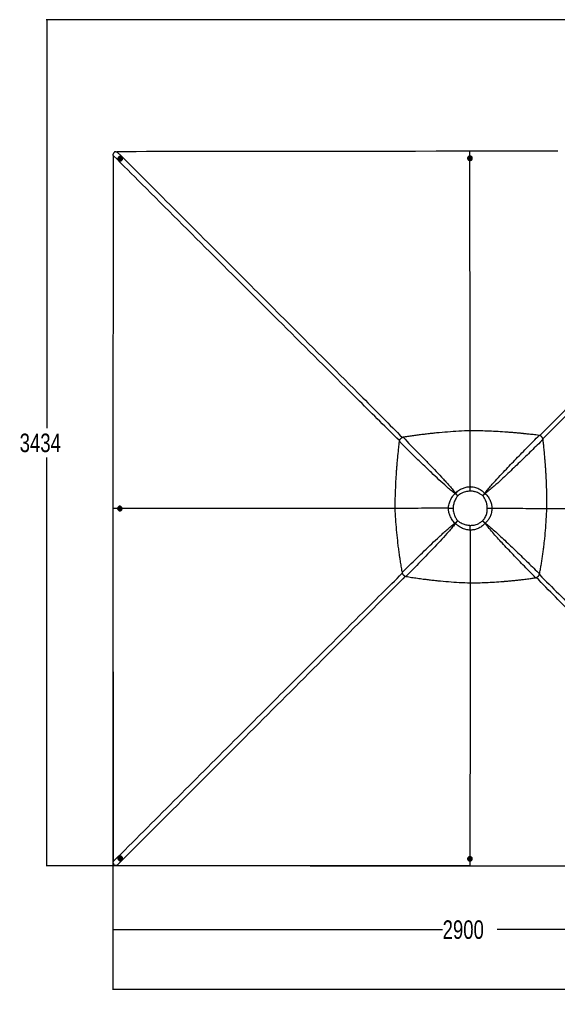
# Model space of a CAD drawing. Header units: millimetres. Extents: x 10 to 10348, y 8 to 8288.
# Tile 75 of 129: x 258 to 2440, y 4278 to 8274. Entities that reach past the tile are written whole.
import ezdxf

# ---------------------------------------------------------------- set-up
doc = ezdxf.new("R2010")
doc.units = ezdxf.units.MM
doc.layers.add('COMPONENT_GEOMETRY', color=7, linetype='Continuous')
doc.styles.add('SLDTEXTSTYLE0', font='TXT', dxfattribs={"width": 0.75})
doc.dimstyles.new('SLDDIMSTYLE0', dxfattribs={"dimtxt": 75, "dimasz": 3.302, "dimexe": 0, "dimexo": 0.0625, "dimgap": 18.75, "dimtad": 0, "dimtih": 1, "dimtoh": 1, "dimdec": 1, "dimrnd": 1e-09, "dimzin": 12, "dimdsep": 46, "dimtxsty": 'SLDTEXTSTYLE0', "dimsah": 1, "dimcen": 0.09, "dimadec": 0, "dimazin": 3, "dimtfac": 1, "dimtdec": 1, "dimtofl": 0, "dimtmove": 0, "dimatfit": 3, "dimfxl": 1, "dimfrac": 2, "dimtolj": 1, "dimtzin": 12, "dimarcsym": 0})

# ---------------------------------------------------------------- blocks, each defined once
blk = doc.blocks.new('_D')
at = {"layer": 'COMPONENT_GEOMETRY', "color": 7}
for p, q in [((3163.2, 8273.7), (365.3, 8273.7)), ((368.4, 8273.7), (368.4, 6616.2)), ((368.4, 4839.6), (368.4, 6497.1)), ((2084.4, 4839.6), (365.3, 4839.6))]:
    blk.add_line(p, q, dxfattribs=at)
for points in [[(368.4, 8273.7), (367.9, 8270.4), (368.9, 8270.4)], [(368.4, 4839.6), (368.9, 4842.9), (367.9, 4842.9)]]:
    blk.add_solid(points, dxfattribs=at)
at = {"layer": 'COMPONENT_GEOMETRY', "color": 7, "insert": (257.6, 6593.8), "char_height": 75, "attachment_point": 1, "style": 'SLDTEXTSTYLE0'}
blk.add_mtext('3434', dxfattribs=at)
blk = doc.blocks.new('_D_3')
at = {"layer": 'COMPONENT_GEOMETRY', "color": 7}
for p, q in [((635.7, 6288.4), (635.7, 4578.1)), ((3535.7, 6288.4), (3535.7, 4578.1)), ((635.7, 4581.2), (1974.9, 4581.2)), ((3535.7, 4581.2), (2196.5, 4581.2))]:
    blk.add_line(p, q, dxfattribs=at)
for points in [[(635.7, 4581.2), (639, 4580.7), (639, 4581.7)], [(3535.7, 4581.2), (3532.4, 4581.7), (3532.4, 4580.7)]]:
    blk.add_solid(points, dxfattribs=at)
at = {"layer": 'COMPONENT_GEOMETRY', "color": 7, "insert": (1974.9, 4618.4), "char_height": 75, "attachment_point": 1, "style": 'SLDTEXTSTYLE0'}
blk.add_mtext('2900', dxfattribs=at)
blk = doc.blocks.new('_D_4')
at = {"layer": 'COMPONENT_GEOMETRY', "color": 7}
for p, q in [((635.7, 6288.4), (635.7, 4335.9)), ((6595.7, 6288.4), (6595.7, 4335.9)), ((635.7, 4339.1), (3504.9, 4339.1)), ((6595.7, 4339.1), (3726.5, 4339.1))]:
    blk.add_line(p, q, dxfattribs=at)
for points in [[(635.7, 4339.1), (639, 4338.5), (639, 4339.6)], [(6595.7, 4339.1), (6592.4, 4339.6), (6592.4, 4338.5)]]:
    blk.add_solid(points, dxfattribs=at)
at = {"layer": 'COMPONENT_GEOMETRY', "color": 7, "insert": (3504.9, 4376.2), "char_height": 75, "attachment_point": 1, "style": 'SLDTEXTSTYLE0'}
blk.add_mtext('5960', dxfattribs=at)

msp = doc.modelspace()

# ---------------------------------------------------------------- linework, layer by layer
at = {"color": 7, "linetype": 'Continuous', "lineweight": 25}
for p, q in [((637.34, 7722.66), (637.4, 7727.29)), ((648.02, 7737.9), (652.63, 7737.96)), ((668.99, 7713.07), (668.92, 7713.15)), ((672.66, 7715.97), (672.3, 7716.33)), ((2083.98, 7712.67), (2084.97, 7713.98)), ((2084.73, 7711.23), (2083.98, 7712.67)), ((2084.17, 7712.31), (2084.47, 7712.71)), ((2084.47, 7712.71), (2084.97, 7713.37)), ((2084.97, 7713.98), (2086.7, 7713.85)), ((2084.97, 7713.37), (2084.97, 7713.98)), ((2084.97, 7713.37), (2085.83, 7713.3)), ((2085.7, 7719.95), (2085.69, 7739.69)), ((2085.83, 7713.3), (2086.69, 7713.24)), ((2087.44, 7712.41), (2086.45, 7711.1)), ((2086.69, 7713.24), (2086.7, 7713.85)), ((2086.69, 7713.24), (2087.06, 7712.52)), ((2086.7, 7713.85), (2087.44, 7712.41)), ((2087.06, 7712.52), (2087.25, 7712.16)), ((658.93, 7703.12), (659.28, 7702.76)), ((662.16, 7706.47), (662.23, 7706.39)), ((663.47, 7710.83), (664.78, 7711.96)), ((663.73, 7709.17), (663.47, 7710.83)), ((663.79, 7710.51), (663.47, 7710.83)), ((665.32, 7708.64), (663.73, 7709.17)), ((663.79, 7710.51), (664.44, 7711.07)), ((663.92, 7709.68), (663.79, 7710.51)), ((664.02, 7709.08), (663.92, 7709.68)), ((664.44, 7711.07), (665.1, 7711.64)), ((664.78, 7711.96), (666.37, 7711.42)), ((665.1, 7711.64), (664.78, 7711.96)), ((665.1, 7711.64), (665.89, 7711.37)), ((666.63, 7709.76), (665.32, 7708.64)), ((665.89, 7711.37), (666.4, 7711.2)), ((666.37, 7711.42), (666.63, 7709.76)), ((2076.31, 7711.49), (2076.31, 7710.8)), ((2080.96, 7711.62), (2080.96, 7711.48)), ((2086.45, 7711.1), (2084.73, 7711.23)), ((2090.46, 7711.45), (2090.46, 7711.59)), ((2095.11, 7710.75), (2095.11, 7711.43)), ((2086.6, 6378.59), (2086.6, 6378.58)), ((2027.21, 6352.06), (2025.29, 6350.16)), ((2035.94, 6341.31), (2036.12, 6341.5)), ((655.42, 6289.67), (635.67, 6289.65)), ((635.67, 6289.66), (635.67, 6289.65)), ((661.41, 6288.94), (661.54, 6290.66)), ((662.72, 6287.95), (661.41, 6288.94)), ((662.02, 6288.94), (661.41, 6288.94)), ((661.54, 6290.66), (662.98, 6291.41)), ((662.15, 6290.66), (661.54, 6290.66)), ((662.02, 6288.94), (662.08, 6289.8)), ((662.67, 6288.44), (662.02, 6288.94)), ((662.08, 6289.8), (662.15, 6290.66)), ((662.15, 6290.66), (662.87, 6291.03)), ((663.08, 6288.14), (662.67, 6288.44)), ((664.16, 6288.69), (662.72, 6287.95)), ((662.87, 6291.03), (663.23, 6291.22)), ((662.98, 6291.41), (664.29, 6290.42)), ((663.76, 6284.93), (663.91, 6284.93)), ((663.94, 6294.43), (663.79, 6294.43)), ((663.89, 6280.28), (664.58, 6280.27)), ((664.64, 6299.07), (663.95, 6299.08)), ((664.29, 6290.42), (664.16, 6288.69)), ((1780.83, 6290.5), (1780.83, 6290.5)), ((1998.3, 6290.76), (1998.3, 6290.76)), ((2174.64, 6290.79), (2174.65, 6290.79)), ((2398.05, 6290.5), (2398.04, 6290.5)), ((2398.04, 6290.5), (2398.05, 6290.48)), ((2036.25, 6240.32), (2036.08, 6240.49)), ((2137.3, 6240.33), (2137.24, 6240.27)), ((2025.07, 6230.89), (2026.81, 6229.16)), ((2086.63, 6202.24), (2086.63, 6202.24)), ((2146.84, 6229.88), (2147.45, 6230.49)), ((659.33, 4876.59), (658.97, 4876.23)), ((637.42, 4851.99), (637.35, 4856.64)), ((652.68, 4841.32), (648.03, 4841.38)), ((662.26, 4872.94), (662.18, 4872.86)), ((663.39, 4868.75), (663.93, 4870.34)), ((663.71, 4869.07), (663.39, 4868.75)), ((664.52, 4867.44), (663.39, 4868.75)), ((663.71, 4869.07), (663.98, 4869.86)), ((664.27, 4868.41), (663.71, 4869.07)), ((663.93, 4870.34), (665.59, 4870.6)), ((663.98, 4869.86), (664.15, 4870.37)), ((664.84, 4867.76), (664.27, 4868.41)), ((664.84, 4867.76), (664.52, 4867.44)), ((666.18, 4867.7), (664.52, 4867.44)), ((665.67, 4867.89), (664.84, 4867.76)), ((665.59, 4870.6), (666.71, 4869.29)), ((666.27, 4867.99), (665.67, 4867.89)), ((666.71, 4869.29), (666.18, 4867.7)), ((668.9, 4866.15), (668.98, 4866.22)), ((672.26, 4862.94), (672.62, 4863.29)), ((2076.31, 4868.54), (2076.31, 4867.86)), ((2080.96, 4867.87), (2080.96, 4867.73)), ((2083.99, 4866.94), (2084.97, 4868.26)), ((2084.73, 4865.5), (2083.99, 4866.94)), ((2084.36, 4866.83), (2084.17, 4867.19)), ((2084.73, 4866.11), (2084.36, 4866.83)), ((2084.73, 4866.11), (2084.73, 4865.5)), ((2085.59, 4866.05), (2084.73, 4866.11)), ((2086.45, 4865.37), (2084.73, 4865.5)), ((2084.97, 4868.26), (2086.7, 4868.13)), ((2086.45, 4865.98), (2085.59, 4866.05)), ((2085.7, 4859.39), (2085.69, 4839.64)), ((2085.69, 4839.64), (2085.69, 4839.64)), ((2087.44, 4866.68), (2086.45, 4865.37)), ((2086.94, 4866.64), (2086.45, 4865.98)), ((2086.45, 4865.98), (2086.45, 4865.37)), ((2086.7, 4868.13), (2087.44, 4866.68)), ((2087.25, 4867.05), (2086.94, 4866.64)), ((2090.46, 4867.76), (2090.46, 4867.9)), ((2095.11, 4867.92), (2095.11, 4868.6))]:
    msp.add_line(p, q, dxfattribs=at)
at = {"color": 7, "linetype": 'Continuous', "lineweight": 25, "flags": 128}
for points in [[(637.34, 7722.66), (637.33, 7712.16), (637.28, 7670.13), (637.23, 7628.11), (637.19, 7586.09), (637.14, 7544.06), (637.09, 7502.04), (637.04, 7460.02), (637, 7417.99), (636.95, 7375.97), (636.9, 7333.95), (636.85, 7291.92), (636.81, 7249.9), (636.76, 7207.88), (636.71, 7165.85), (636.66, 7123.83), (636.61, 7081.81), (636.56, 7039.78), (636.47, 6955.74), (636.42, 6913.71), (636.37, 6871.69), (636.32, 6829.67), (636.27, 6787.64), (636.22, 6745.62), (636.17, 6703.6), (636.12, 6661.57), (636.07, 6619.55), (636.02, 6577.53), (635.97, 6535.5), (635.92, 6493.48), (635.87, 6451.46), (635.82, 6409.43), (635.77, 6367.41), (635.67, 6289.66)], [(2085.69, 7739.69), (2075.18, 7739.67), (2033.16, 7739.62), (1991.14, 7739.57), (1949.11, 7739.51), (1865.07, 7739.41), (1823.04, 7739.36), (1781.02, 7739.31), (1738.99, 7739.26), (1696.97, 7739.2), (1654.95, 7739.15), (1612.92, 7739.1), (1570.9, 7739.05), (1528.88, 7739), (1486.85, 7738.95), (1444.83, 7738.9), (1402.81, 7738.85), (1360.78, 7738.8), (1318.76, 7738.75), (1276.73, 7738.7), (1234.71, 7738.65), (1192.69, 7738.6), (1150.66, 7738.55), (1066.62, 7738.45), (1024.59, 7738.4), (982.57, 7738.35), (940.55, 7738.3), (898.52, 7738.25), (856.5, 7738.2), (814.47, 7738.15), (772.45, 7738.1), (730.43, 7738.05), (691.53, 7738.01), (652.63, 7737.96)], [(670.57, 7717.69), (668.96, 7718.43), (667.22, 7718.84), (665.43, 7718.9), (663.64, 7718.61), (661.92, 7717.98), (660.35, 7717.03), (658.98, 7715.8), (657.86, 7714.33), (657.04, 7712.69), (656.56, 7710.93), (656.42, 7709.13), (656.63, 7707.35), (657.19, 7705.67), (658.07, 7704.14), (659.24, 7702.82), (660.66, 7701.77), (662.27, 7701.02), (664, 7700.61), (665.8, 7700.55), (667.59, 7700.85), (669.31, 7701.48), (670.88, 7702.43), (672.25, 7703.66), (673.37, 7705.13), (674.18, 7706.77), (674.67, 7708.52), (674.81, 7710.32), (674.6, 7712.1), (674.04, 7713.79), (673.16, 7715.32), (671.99, 7716.64), (670.57, 7717.69)], [(662.61, 7713.28), (661.74, 7712.32), (661.16, 7711.17), (660.9, 7709.92), (660.98, 7708.67), (661.41, 7707.49), (662.14, 7706.49), (663.12, 7705.74), (664.28, 7705.28), (665.53, 7705.17), (666.79, 7705.39), (667.95, 7705.95), (668.93, 7706.79), (669.66, 7707.85), (670.09, 7709.06), (670.18, 7710.33), (669.92, 7711.55), (669.34, 7712.65), (668.47, 7713.54), (667.39, 7714.15), (666.17, 7714.43), (664.91, 7714.38), (663.69, 7713.99), (662.61, 7713.28)], [(663.59, 7712.04), (663.01, 7711.31), (662.74, 7710.44), (662.82, 7709.54), (663.25, 7708.76), (663.94, 7708.21), (664.81, 7707.98), (665.71, 7708.1), (666.52, 7708.56), (667.09, 7709.29), (667.36, 7710.16), (667.28, 7711.06), (666.86, 7711.84), (666.16, 7712.39), (665.29, 7712.62), (664.39, 7712.49), (663.59, 7712.04)], [(2094.77, 7713.74), (2094.11, 7715.33), (2093.13, 7716.76), (2091.86, 7717.99), (2090.36, 7718.97), (2088.67, 7719.66), (2086.88, 7720.04), (2085.03, 7720.08), (2083.22, 7719.8), (2081.5, 7719.19), (2079.94, 7718.29), (2078.6, 7717.12), (2077.54, 7715.74), (2076.79, 7714.19), (2076.38, 7712.54), (2076.33, 7710.85), (2076.64, 7709.18), (2077.3, 7707.59), (2078.29, 7706.16), (2079.55, 7704.93), (2081.06, 7703.95), (2082.74, 7703.26), (2084.54, 7702.89), (2086.38, 7702.84), (2088.2, 7703.12), (2089.92, 7703.73), (2091.48, 7704.63), (2092.81, 7705.8), (2093.88, 7707.18), (2094.63, 7708.73), (2095.03, 7710.38), (2095.08, 7712.07), (2094.77, 7713.74)], [(2086.09, 7715.96), (2084.8, 7715.9), (2083.58, 7715.51), (2082.51, 7714.84), (2081.68, 7713.93), (2081.15, 7712.84), (2080.96, 7711.67), (2081.12, 7710.49), (2081.62, 7709.39), (2082.42, 7708.46), (2083.47, 7707.76), (2084.68, 7707.35), (2085.97, 7707.25), (2087.24, 7707.48), (2088.4, 7708.01), (2089.35, 7708.81), (2090.04, 7709.82), (2090.4, 7710.96), (2090.42, 7712.15), (2090.09, 7713.3), (2089.43, 7714.32), (2088.5, 7715.14), (2087.36, 7715.7), (2086.09, 7715.96)], [(2085.9, 7714.72), (2084.98, 7714.62), (2084.17, 7714.21), (2083.6, 7713.54), (2083.34, 7712.72), (2083.45, 7711.87), (2083.9, 7711.13), (2084.63, 7710.6), (2085.52, 7710.37), (2086.44, 7710.46), (2087.25, 7710.88), (2087.82, 7711.54), (2088.08, 7712.36), (2087.97, 7713.21), (2087.52, 7713.95), (2086.79, 7714.48), (2085.9, 7714.72)], [(2442.87, 7739.49), (2400.03, 7739.51), (2357.2, 7739.54), (2314.37, 7739.56), (2271.54, 7739.58), (2228.7, 7739.61), (2185.87, 7739.63), (2143.04, 7739.65), (2085.7, 7739.69)], [(2076.31, 7710.8), (2076.33, 7710.16), (2076.64, 7708.49), (2077.3, 7706.91), (2078.28, 7705.47), (2079.55, 7704.24), (2081.06, 7703.26), (2082.74, 7702.57), (2084.54, 7702.2), (2086.38, 7702.15), (2088.19, 7702.44), (2089.91, 7703.04), (2091.47, 7703.95), (2092.81, 7705.11), (2093.87, 7706.49), (2094.62, 7708.04), (2095.03, 7709.69), (2095.11, 7710.74)], [(2086.41, 6605.64), (2086.36, 6688.42), (2086.14, 7038.88), (2085.87, 7465.77), (2085.71, 7702.29)], [(2035.94, 6341.31), (2034.59, 6342.44), (2033.24, 6343.56), (2031.9, 6344.68), (2030.56, 6345.79), (2029.22, 6346.9), (2027.9, 6348), (2026.59, 6349.09), (2025.29, 6350.16)], [(2027.21, 6352.06), (2028.3, 6350.78), (2029.4, 6349.48), (2030.51, 6348.17), (2031.62, 6346.85), (2032.74, 6345.52), (2033.86, 6344.18), (2034.99, 6342.84), (2036.12, 6341.5)], [(2137.44, 6341.51), (2138.54, 6342.79), (2139.64, 6344.06), (2140.74, 6345.34), (2141.83, 6346.6), (2142.92, 6347.86), (2144, 6349.11), (2145.07, 6350.35), (2146.13, 6351.58)], [(2147.44, 6350.28), (2146.24, 6349.2), (2145.02, 6348.1), (2143.79, 6347), (2142.56, 6345.89), (2141.32, 6344.77), (2140.07, 6343.64), (2138.82, 6342.51), (2137.57, 6341.38)], [(635.67, 6289.65), (635.68, 6279.15), (635.74, 6237.12), (635.79, 6195.1), (635.84, 6153.08), (635.94, 6069.03), (635.99, 6027), (636.04, 5984.98), (636.09, 5942.95), (636.14, 5900.93), (636.19, 5858.91), (636.24, 5816.88), (636.29, 5774.86), (636.34, 5732.83), (636.39, 5690.81), (636.44, 5648.79), (636.49, 5606.76), (636.54, 5564.74), (636.59, 5522.71), (636.64, 5480.69), (636.69, 5438.66), (636.74, 5396.64), (636.79, 5354.62), (636.88, 5270.57), (636.93, 5228.54), (636.98, 5186.52), (637.03, 5144.5), (637.08, 5102.47), (637.12, 5060.45), (637.17, 5018.42), (637.22, 4976.4), (637.27, 4934.37), (637.31, 4895.51), (637.35, 4856.64)], [(661.64, 6298.74), (660.05, 6298.08), (658.62, 6297.1), (657.39, 6295.83), (656.41, 6294.33), (655.71, 6292.64), (655.34, 6290.85), (655.29, 6289), (655.58, 6287.19), (656.18, 6285.47), (657.09, 6283.91), (658.26, 6282.57), (659.64, 6281.51), (661.19, 6280.76), (662.84, 6280.35), (664.54, 6280.3), (666.21, 6280.61), (667.79, 6281.27), (669.23, 6282.25), (670.46, 6283.52), (671.44, 6285.03), (672.13, 6286.71), (672.51, 6288.51), (672.55, 6290.35), (672.27, 6292.16), (671.66, 6293.89), (670.76, 6295.44), (669.59, 6296.78), (668.21, 6297.85), (666.66, 6298.6), (665, 6299), (663.31, 6299.05), (661.64, 6298.74)], [(659.42, 6290.06), (659.48, 6288.77), (659.87, 6287.55), (660.54, 6286.48), (661.45, 6285.65), (662.54, 6285.12), (663.72, 6284.93), (664.9, 6285.09), (666, 6285.59), (666.93, 6286.39), (667.63, 6287.44), (668.04, 6288.65), (668.14, 6289.94), (667.91, 6291.21), (667.38, 6292.37), (666.58, 6293.32), (665.57, 6294.01), (664.43, 6294.37), (663.24, 6294.39), (662.09, 6294.06), (661.06, 6293.4), (660.24, 6292.47), (659.67, 6291.32), (659.42, 6290.06)], [(660.67, 6289.87), (660.77, 6288.95), (661.18, 6288.14), (661.85, 6287.57), (662.67, 6287.31), (663.52, 6287.42), (664.26, 6287.87), (664.79, 6288.6), (665.03, 6289.49), (664.93, 6290.41), (664.52, 6291.22), (663.85, 6291.79), (663.03, 6292.05), (662.18, 6291.94), (661.43, 6291.49), (660.9, 6290.76), (660.67, 6289.87)], [(664.58, 6280.27), (665.22, 6280.3), (666.89, 6280.61), (668.48, 6281.27), (669.91, 6282.25), (671.14, 6283.52), (672.12, 6285.02), (672.82, 6286.71), (673.19, 6288.5), (673.24, 6290.35), (672.95, 6292.16), (672.35, 6293.88), (671.44, 6295.44), (670.28, 6296.78), (668.89, 6297.84), (667.34, 6298.59), (665.69, 6299), (664.64, 6299.07)], [(1780.84, 6290.46), (1764.82, 6290.45), (1337.4, 6290.15), (678.42, 6289.68), (673.1, 6289.68)], [(2025.07, 6230.89), (2026.41, 6232.06), (2027.77, 6233.25), (2029.13, 6234.44), (2030.51, 6235.64), (2031.9, 6236.85), (2033.29, 6238.06), (2034.68, 6239.27), (2036.08, 6240.49)], [(2036.25, 6240.32), (2035.05, 6238.91), (2033.85, 6237.49), (2032.66, 6236.08), (2031.47, 6234.68), (2030.29, 6233.28), (2029.12, 6231.89), (2027.96, 6230.52), (2026.81, 6229.16)], [(2146.84, 6229.88), (2145.67, 6231.14), (2144.49, 6232.43), (2143.3, 6233.72), (2142.1, 6235.02), (2140.89, 6236.33), (2139.68, 6237.64), (2138.46, 6238.95), (2137.24, 6240.27)], [(2137.3, 6240.33), (2138.59, 6239.08), (2139.88, 6237.84), (2141.16, 6236.6), (2142.44, 6235.36), (2143.71, 6234.13), (2144.97, 6232.91), (2146.22, 6231.69), (2147.45, 6230.49)], [(2086.49, 5988.16), (2086.18, 5541.41), (2085.72, 4882.45), (2085.71, 4877.17)], [(657.65, 4874.54), (656.91, 4872.93), (656.5, 4871.19), (656.44, 4869.39), (656.73, 4867.6), (657.36, 4865.89), (658.31, 4864.32), (659.54, 4862.95), (661.01, 4861.83), (662.65, 4861.01), (664.41, 4860.52), (666.21, 4860.38), (667.99, 4860.6), (669.68, 4861.16), (671.21, 4862.04), (672.53, 4863.21), (673.58, 4864.63), (674.33, 4866.24), (674.74, 4867.97), (674.8, 4869.77), (674.51, 4871.56), (673.87, 4873.28), (672.92, 4874.85), (671.69, 4876.22), (670.23, 4877.34), (668.58, 4878.15), (666.83, 4878.64), (665.03, 4878.78), (663.25, 4878.57), (661.56, 4878.01), (660.02, 4877.13), (658.71, 4875.95), (657.65, 4874.54)], [(2076.64, 4865.6), (2077.3, 4864.02), (2078.28, 4862.58), (2079.55, 4861.35), (2081.05, 4860.37), (2082.73, 4859.68), (2084.53, 4859.3), (2086.37, 4859.26), (2088.19, 4859.54), (2089.91, 4860.15), (2091.47, 4861.05), (2092.81, 4862.22), (2093.87, 4863.61), (2094.63, 4865.15), (2095.04, 4866.81), (2095.09, 4868.5), (2094.78, 4870.18), (2094.12, 4871.76), (2093.14, 4873.2), (2091.87, 4874.43), (2090.37, 4875.41), (2088.69, 4876.1), (2086.89, 4876.47), (2085.05, 4876.52), (2083.23, 4876.23), (2081.51, 4875.63), (2079.95, 4874.72), (2078.61, 4873.56), (2077.55, 4872.17), (2076.79, 4870.62), (2076.38, 4868.97), (2076.33, 4867.27), (2076.64, 4865.6)], [(652.68, 4841.32), (693.2, 4841.27), (735.22, 4841.23), (777.25, 4841.18), (819.27, 4841.13), (861.3, 4841.08), (903.32, 4841.04), (945.34, 4840.99), (987.37, 4840.94), (1029.39, 4840.89), (1071.42, 4840.84), (1113.44, 4840.8), (1155.47, 4840.75), (1239.51, 4840.65), (1281.54, 4840.6), (1323.56, 4840.55), (1365.59, 4840.5), (1376.09, 4840.49), (1406.3, 4840.46), (1436.5, 4840.42), (1466.71, 4840.39), (1527.12, 4840.31), (1557.32, 4840.28), (1617.73, 4840.21), (1647.94, 4840.17), (1708.35, 4840.1), (1738.55, 4840.06), (1798.96, 4839.99), (1859.37, 4839.92), (2085.69, 4839.64)], [(662.06, 4866.57), (663.02, 4865.71), (664.17, 4865.13), (665.42, 4864.87), (666.68, 4864.95), (667.85, 4865.37), (668.85, 4866.1), (669.61, 4867.09), (670.07, 4868.25), (670.18, 4869.5), (669.96, 4870.75), (669.4, 4871.92), (668.56, 4872.9), (667.5, 4873.63), (666.29, 4874.06), (665.02, 4874.14), (663.8, 4873.89), (662.7, 4873.31), (661.81, 4872.44), (661.2, 4871.36), (660.91, 4870.14), (660.96, 4868.88), (661.36, 4867.66), (662.06, 4866.57)], [(663.31, 4867.55), (664.04, 4866.97), (664.91, 4866.71), (665.81, 4866.79), (666.6, 4867.21), (667.14, 4867.91), (667.37, 4868.78), (667.25, 4869.68), (666.79, 4870.48), (666.07, 4871.06), (665.19, 4871.33), (664.29, 4871.25), (663.51, 4870.82), (662.96, 4870.13), (662.73, 4869.26), (662.86, 4868.36), (663.31, 4867.55)], [(2076.71, 4871.09), (2076.38, 4869.65), (2076.31, 4868.54)], [(2085.32, 4863.38), (2086.61, 4863.45), (2087.84, 4863.83), (2088.9, 4864.51), (2089.73, 4865.42), (2090.27, 4866.51), (2090.46, 4867.68), (2090.3, 4868.86), (2089.8, 4869.96), (2089, 4870.9), (2087.95, 4871.6), (2086.74, 4872.01), (2085.45, 4872.11), (2084.18, 4871.88), (2083.02, 4871.35), (2082.07, 4870.54), (2081.38, 4869.54), (2081.01, 4868.39), (2081, 4867.2), (2081.33, 4866.05), (2081.98, 4865.03), (2082.92, 4864.2), (2084.06, 4863.64), (2085.32, 4863.38)], [(2085.52, 4864.64), (2086.44, 4864.73), (2087.25, 4865.15), (2087.83, 4865.82), (2088.08, 4866.64), (2087.97, 4867.48), (2087.52, 4868.23), (2086.8, 4868.76), (2085.91, 4868.99), (2084.99, 4868.9), (2084.18, 4868.48), (2083.6, 4867.81), (2083.35, 4866.99), (2083.45, 4866.15), (2083.9, 4865.4), (2084.63, 4864.87), (2085.52, 4864.64)]]:
    msp.add_lwpolyline(points, dxfattribs=at)
at = {"color": 8, "linetype": 'Continuous', "lineweight": 25, "flags": 128}
msp.add_lwpolyline([(2398.04, 6290.47), (2525.07, 6290.38), (2854.48, 6290.14), (3266.25, 6289.85), (3498.21, 6289.68)], dxfattribs=at)
at = {"color": 7, "linetype": 'Continuous', "lineweight": 25}
for centre, radius, start, end in [((665.75, 7709.59), 9.41, 226.56669, 42.71831), ((665.5, 7709.85), 4.75, 226.64717, 42.63961), ((2085.52, 7711.92), 1.31, 142.81557, 168.29652), ((2085.7, 7711.76), 1.55, 85.01895, 142.03029), ((2085.74, 7711.8), 1.5, 28.46923, 86.63499), ((2085.92, 7711.92), 1.29, 7.53473, 27.38567), ((665.43, 7709.91), 1.53, 130.16372, 188.5555), ((665.3, 7709.9), 1.4, 189.04684, 219.60235), ((665.43, 7709.94), 1.5, 71.9763, 131.05325), ((665.45, 7710.06), 1.38, 45.22854, 71.42944), ((2085.71, 7711.77), 4.76, 183.60563, 356.03443), ((663.58, 6289.71), 1.5, 118.41615, 176.62121), ((663.62, 6289.66), 1.55, 175.03241, 232.06474), ((663.46, 6289.48), 1.31, 232.74206, 258.56462), ((663.46, 6289.88), 1.3, 97.40287, 117.31801), ((663.61, 6289.68), 4.76, 273.55449, 86.08353), ((665.76, 4869.72), 9.41, 316.89966, 133.10034), ((665.5, 4869.47), 4.75, 316.97967, 133.02033), ((665.41, 4869.4), 1.5, 161.9418, 221.03756), ((665.29, 4869.42), 1.38, 135.20155, 161.39686), ((665.44, 4869.4), 1.52, 220.14041, 278.59876), ((665.45, 4869.27), 1.4, 279.01573, 309.92703), ((2085.71, 4867.58), 4.76, 3.91786, 176.44412), ((2085.51, 4867.43), 1.29, 187.52593, 207.28071), ((2085.68, 4867.55), 1.5, 208.38215, 266.63088), ((2085.72, 4867.59), 1.55, 265.0371, 322.03919), ((2085.89, 4867.44), 1.32, 322.83071, 348.63913), ((2087.07, 4868.57), 8.04, 0.2307, 18.23296)]:
    msp.add_arc(centre, radius, start, end, dxfattribs=at)
at = {"color": 8, "linetype": 'Continuous', "lineweight": 25}
for points, knots in [([(1799.28, 6565.27), (1772.81, 6591.43), (1718.72, 6644.87), (1566.42, 6796.12), (1244.24, 7116.99), (911.55, 7448.99), (676.54, 7683.54), (637.8, 7722.21), (637.34, 7722.66)], [0, 0, 0, 0, 0.0681014, 0.1391744, 0.3927392, 0.8998837, 0.9988123, 1, 1, 1, 1]), ([(652.63, 7737.96), (653.09, 7737.5), (816.76, 7573.96), (1051.61, 7339.27), (1383.92, 7006.92), (1580.37, 6810.19), (1731.71, 6658.2), (1785.12, 6604.29), (1811.26, 6577.91)], [0, 0, 0, 0, 0.0011883, 0.4232836, 0.6074368, 0.8610751, 0.9320015, 1, 1, 1, 1]), ([(2369.36, 6585.79), (2419.61, 6636.49), (2567.95, 6786.16), (2716.89, 6935.36), (2815.38, 7034.02)], [0, 0, 0, 0, 0.3387683, 1, 1, 1, 1]), ([(2830.02, 7019.38), (2731.35, 6920.9), (2582.1, 6771.93), (2432.4, 6623.56), (2381.65, 6573.27)], [0, 0, 0, 0, 0.6610552, 1, 1, 1, 1]), ([(637.35, 4856.64), (637.81, 4857.1), (801.65, 5020.86), (1036.66, 5255.72), (1369.69, 5588.27), (1568.69, 5786.73), (1724.87, 5942.04), (1782.63, 5999.14), (1810.95, 6027.14)], [0, 0, 0, 0, 0.0011756, 0.4191921, 0.6012517, 0.8529176, 0.9278764, 1, 1, 1, 1]), ([(1823.21, 6015.1), (1795.2, 5986.77), (1738.06, 5928.97), (1582.72, 5772.74), (1258.91, 5448.01), (926.24, 5115.06), (691.38, 4880.05), (653.14, 4841.78), (652.68, 4841.32)], [0, 0, 0, 0, 0.07215335, 0.14716663, 0.39880772, 0.9021042, 0.99882455, 1, 1, 1, 1]), ([(3518.68, 4841.31), (3518.22, 4841.77), (3354.52, 5005.79), (3120.27, 5240.52), (2836.27, 5525.37), (2665.13, 5697.14), (2537.42, 5825.57), (2434.03, 5929.75), (2381.01, 5983.47), (2355.06, 6009.76)], [0, 0, 0, 0, 0.001181, 0.4214955, 0.6032047, 0.7329044, 0.8626041, 0.9327543, 1, 1, 1, 1]), ([(2367.43, 6021.49), (2393.64, 5995.55), (2447.18, 5942.57), (2551.11, 5839.14), (2679.31, 5711.32), (2981.95, 5408.99), (3266.32, 5124.47), (3500.74, 4889.9), (3533.53, 4857.08), (3533.99, 4856.62)], [0, 0, 0, 0, 0.0671482, 0.1371521, 0.2668883, 0.3966247, 0.9155846, 0.9988185, 1, 1, 1, 1])]:
    msp.add_open_spline(points, degree=3, knots=knots, dxfattribs=at)
at = {"color": 7, "linetype": 'Continuous', "lineweight": 25}
for points, knots in [([(648.02, 7737.9), (647.35, 7737.85), (646.03, 7737.76), (644.11, 7737.2), (642.33, 7736.32), (640.34, 7734.82), (638.52, 7732.41), (637.56, 7729.61), (637.44, 7727.88), (637.4, 7727.29)], [0, 0, 0, 0, 0.1200822, 0.2400954, 0.3582259, 0.4762931, 0.6866152, 0.8927773, 1, 1, 1, 1]), ([(2085.7, 7739.69), (2085.7, 7739.69), (2085.7, 7739.69), (2085.69, 7739.69), (2085.69, 7739.69)], [0, 0, 0, 0, 0.173907, 1, 1, 1, 1]), ([(2086.42, 6605.64), (2071.08, 6604.97), (2040.53, 6603.63), (1995, 6600.52), (1958.04, 6597.28), (1929.61, 6594.35), (1909.58, 6592.1), (1889.86, 6589.7), (1870.45, 6587.17), (1851.36, 6584.51), (1832.59, 6581.75), (1820.2, 6579.8), (1814.06, 6578.83)], [0, 0, 0, 0, 0.16816438, 0.33496857, 0.49995282, 0.57455156, 0.64814811, 0.72070147, 0.79218408, 0.86257239, 0.93185015, 1, 1, 1, 1]), ([(2086.6, 6378.59), (2086.58, 6392.93), (2086.54, 6430.77), (2086.49, 6506.45), (2086.45, 6567.8), (2086.42, 6605.64)], [0, 0, 0, 0, 0.1894251, 0.49998982, 1, 1, 1, 1]), ([(2366.5, 6586.64), (2362.18, 6587.16), (2353.92, 6588.18), (2342.14, 6589.55), (2331.55, 6590.75), (2322.18, 6591.78), (2314.78, 6592.56), (2309.13, 6593.15), (2305, 6593.57), (2301.4, 6593.93), (2297.73, 6594.3), (2293.16, 6594.74), (2286.87, 6595.35), (2279.35, 6596.04), (2271.29, 6596.76), (2263.41, 6597.44), (2255.72, 6598.08), (2248.21, 6598.68), (2240.89, 6599.24), (2233.76, 6599.76), (2217.02, 6600.94), (2190.82, 6602.54), (2155.35, 6604.14), (2120.62, 6605.21), (2097.73, 6605.5), (2086.42, 6605.64)], [0, 0, 0, 0, 0.046523, 0.0887838, 0.1267323, 0.1603175, 0.1894954, 0.2061967, 0.2209862, 0.2338571, 0.2448033, 0.2604284, 0.2828485, 0.3123109, 0.3411202, 0.3692705, 0.3967547, 0.4235679, 0.4497048, 0.4751609, 0.4999622, 0.6289572, 0.7554622, 0.8792149, 1, 1, 1, 1]), ([(1798.47, 6562.5), (1797.92, 6557.89), (1796.87, 6549.05), (1795.44, 6536.37), (1794.19, 6524.9), (1793.22, 6515.71), (1792.5, 6508.56), (1791.97, 6503.22), (1791.47, 6498.13), (1790.92, 6492.41), (1790.26, 6485.27), (1789.51, 6476.87), (1788.75, 6468), (1788.04, 6459.34), (1787.37, 6450.9), (1786.76, 6442.66), (1786.19, 6434.65), (1785.03, 6417.65), (1783.53, 6391.82), (1782.07, 6357.35), (1781.14, 6323.65), (1780.93, 6301.46), (1780.83, 6290.5)], [0, 0, 0, 0, 0.0511567, 0.0979328, 0.1402737, 0.1781276, 0.1996061, 0.2192866, 0.2371616, 0.2558194, 0.282561, 0.3159834, 0.3486286, 0.3804871, 0.4115521, 0.441817, 0.471277, 0.499959, 0.6292543, 0.7558506, 0.8794998, 1, 1, 1, 1]), ([(1814.06, 6578.83), (1813.1, 6578.54), (1811.22, 6577.98), (1808.53, 6576.69), (1806.02, 6575.05), (1804.02, 6573.23), (1802.5, 6571.45), (1801.35, 6569.78), (1800.24, 6567.76), (1799.22, 6565.33), (1798.73, 6563.46), (1798.47, 6562.5)], [0, 0, 0, 0, 0.12619311, 0.24653003, 0.37518011, 0.50160316, 0.58520239, 0.66991576, 0.75644673, 0.87515007, 1, 1, 1, 1]), ([(2025.29, 6350.16), (2024.59, 6350.7), (2018.37, 6355.47), (2006.91, 6364.8), (1985.81, 6383.03), (1959.92, 6406.56), (1924.8, 6439.7), (1885.43, 6477.46), (1841.87, 6519.88), (1812.94, 6548.3), (1798.47, 6562.5)], [0, 0, 0, 0, 0.0085004, 0.0755545, 0.142618, 0.2780365, 0.4134652, 0.6089742, 0.8044871, 1, 1, 1, 1]), ([(1814.06, 6578.83), (1835.45, 6557.09), (1867.54, 6524.47), (1910.06, 6480.75), (1940.91, 6448.67), (1965.82, 6422.31), (1984.83, 6401.71), (1999.12, 6385.8), (2013.43, 6369.4), (2022.62, 6357.84), (2027.21, 6352.06)], [0, 0, 0, 0, 0.2936454, 0.4404758, 0.5873052, 0.7224843, 0.7900915, 0.8576975, 0.9288188, 1, 1, 1, 1]), ([(2146.13, 6351.58), (2147.33, 6353.14), (2152.77, 6360.24), (2162.86, 6372.53), (2180.23, 6392.55), (2201.85, 6416.34), (2234.26, 6450.78), (2273.59, 6491.8), (2319.93, 6539.31), (2350.97, 6570.86), (2366.5, 6586.64)], [0, 0, 0, 0, 0.0183102, 0.0831717, 0.1480414, 0.2653572, 0.3826796, 0.5884492, 0.7942245, 1, 1, 1, 1]), ([(2382.48, 6570.44), (2366.72, 6554.93), (2335.19, 6523.91), (2287.71, 6477.63), (2246.72, 6438.34), (2212.28, 6405.96), (2188.47, 6384.35), (2168.43, 6366.99), (2156.12, 6356.92), (2149.01, 6351.48), (2147.44, 6350.28)], [0, 0, 0, 0, 0.2056995, 0.4113992, 0.6170928, 0.734471, 0.8518425, 0.9167606, 0.9816704, 1, 1, 1, 1]), ([(2382.48, 6570.44), (2382.32, 6571.1), (2381.99, 6572.39), (2381.34, 6574.25), (2380.4, 6576.38), (2379.02, 6578.69), (2377.27, 6580.79), (2375.52, 6582.4), (2373.85, 6583.61), (2371.82, 6584.79), (2369.37, 6585.86), (2367.47, 6586.37), (2366.5, 6586.64)], [0, 0, 0, 0, 0.084537, 0.1659775, 0.2447429, 0.3736133, 0.4992799, 0.5835224, 0.6686455, 0.7554589, 0.8745431, 1, 1, 1, 1]), ([(2398.05, 6290.5), (2398.09, 6301.59), (2398.17, 6324.19), (2397.62, 6358.69), (2396.49, 6394.34), (2395.26, 6419.55), (2394.42, 6433.96), (2394.22, 6437.27), (2394.01, 6440.69), (2393.79, 6444.22), (2393.56, 6447.87), (2393.19, 6453.43), (2392.66, 6461.1), (2392.02, 6469.99), (2391.37, 6478.38), (2390.75, 6486.15), (2390.07, 6494.32), (2389.32, 6503.01), (2388.39, 6513.29), (2387.32, 6524.54), (2386.17, 6536.12), (2385.1, 6546.45), (2384.13, 6555.54), (2383.27, 6563.4), (2382.73, 6568.23), (2382.48, 6570.44)], [0, 0, 0, 0, 0.1186108, 0.2416442, 0.3688887, 0.5000595, 0.5114961, 0.5232973, 0.5355052, 0.5481189, 0.5611372, 0.5745599, 0.6077932, 0.6432549, 0.6699406, 0.697748, 0.7266696, 0.7576012, 0.7910222, 0.8369786, 0.8784433, 0.915448, 0.9480233, 0.976198, 1, 1, 1, 1]), ([(2027.21, 6352.06), (2027.69, 6352.54), (2030.41, 6355.28), (2035.71, 6359.93), (2043.5, 6365.46), (2051.32, 6369.85), (2058.99, 6373.18), (2066.36, 6375.63), (2073.48, 6377.27), (2080.24, 6378.25), (2084.48, 6378.48), (2086.6, 6378.59)], [0, 0, 0, 0, 0.0304336, 0.1735145, 0.3169746, 0.4600103, 0.57634, 0.69291, 0.8092238, 0.9045997, 1, 1, 1, 1]), ([(2086.74, 6360.46), (2083.38, 6360.22), (2076.83, 6359.75), (2067.21, 6357.69), (2059.07, 6355.03), (2052.24, 6352.03), (2046.62, 6349.01), (2041.19, 6345.55), (2037.81, 6342.85), (2036.12, 6341.5)], [0, 0, 0, 0, 0.1834491, 0.3579596, 0.5346463, 0.6494773, 0.7643046, 0.8821548, 1, 1, 1, 1]), ([(2086.74, 6360.46), (2086.74, 6360.52), (2086.74, 6361.45), (2086.71, 6364.97), (2086.67, 6371.11), (2086.62, 6376.07), (2086.6, 6378.58)], [0, 0, 0, 0, 0.00898726, 0.14957787, 0.56871434, 1, 1, 1, 1]), ([(2086.6, 6378.58), (2087.64, 6378.55), (2091.82, 6378.4), (2099.13, 6377.49), (2108.35, 6375.3), (2117.62, 6371.93), (2126.76, 6367.29), (2134.63, 6361.98), (2141.07, 6356.68), (2144.44, 6353.28), (2146.13, 6351.58)], [0, 0, 0, 0, 0.0463742, 0.1871603, 0.3284384, 0.4692554, 0.6275796, 0.7859267, 0.8929619, 1, 1, 1, 1]), ([(2137.44, 6341.51), (2135.9, 6342.78), (2132.79, 6345.32), (2127.02, 6349.16), (2120.07, 6352.91), (2112.66, 6355.88), (2105.79, 6357.91), (2099.56, 6359.25), (2093.2, 6360.15), (2088.9, 6360.36), (2086.74, 6360.46)], [0, 0, 0, 0, 0.1087004, 0.2180993, 0.3764885, 0.5369116, 0.651363, 0.765818, 0.8829077, 1, 1, 1, 1]), ([(1998.3, 6290.76), (1998.36, 6292.08), (1998.57, 6296.47), (1999.63, 6303.88), (2001.87, 6312.83), (2005.25, 6321.93), (2009.87, 6330.99), (2015.15, 6338.82), (2020.36, 6345.18), (2023.64, 6348.5), (2025.29, 6350.16)], [0, 0, 0, 0, 0.0593681, 0.1969913, 0.3350483, 0.4726965, 0.631533, 0.7903928, 0.8951923, 1, 1, 1, 1]), ([(2035.94, 6341.31), (2034.72, 6339.79), (2032.28, 6336.73), (2028.55, 6331.01), (2024.88, 6324.1), (2021.78, 6316.3), (2019.57, 6308.6), (2018.12, 6301.12), (2017.46, 6295.13), (2017.3, 6291.66), (2017.26, 6290.71)], [0, 0, 0, 0, 0.1066284, 0.2132586, 0.3730117, 0.5327827, 0.6712425, 0.8099818, 0.9484751, 1, 1, 1, 1]), ([(2137.44, 6341.51), (2137.46, 6341.49), (2137.5, 6341.45), (2137.54, 6341.41), (2137.57, 6341.38)], [0, 0, 0, 0, 0.304881, 1, 1, 1, 1]), ([(2156.23, 6290.68), (2156.21, 6292.48), (2156.15, 6296.06), (2155.5, 6302.83), (2153.97, 6310.9), (2151.28, 6319.23), (2148.02, 6326.42), (2144.51, 6332.49), (2140.97, 6337.47), (2138.5, 6340.31), (2137.57, 6341.38)], [0, 0, 0, 0, 0.0973941, 0.19478499, 0.36853609, 0.54225129, 0.66899711, 0.79603656, 0.92275395, 1, 1, 1, 1]), ([(2147.44, 6350.28), (2147.14, 6350.59), (2146.7, 6351.02), (2146.26, 6351.45), (2146.13, 6351.58)], [0, 0, 0, 0, 0.6953321, 1, 1, 1, 1]), ([(2147.44, 6350.28), (2148.69, 6349.12), (2152.03, 6346.01), (2156.95, 6340.44), (2161.98, 6333.51), (2166.15, 6326.29), (2169.46, 6318.88), (2171.96, 6311.4), (2173.57, 6304.15), (2174.48, 6297.26), (2174.59, 6292.95), (2174.64, 6290.79)], [0, 0, 0, 0, 0.0762392, 0.20309, 0.3302607, 0.4570782, 0.5739182, 0.6910465, 0.807867, 0.9039347, 1, 1, 1, 1]), ([(1998.3, 6290.76), (1990.97, 6290.74), (1954.73, 6290.66), (1882.24, 6290.59), (1817.08, 6290.54), (1780.83, 6290.5)], [0, 0, 0, 0, 0.1010202, 0.4999925, 1, 1, 1, 1]), ([(1780.83, 6290.5), (1781.58, 6275.84), (1783.07, 6246.6), (1786.47, 6202.98), (1790.09, 6166.52), (1793.54, 6137.23), (1796.43, 6115.03), (1799.53, 6093.18), (1802.83, 6071.71), (1806.3, 6050.62), (1808.78, 6036.71), (1810.01, 6029.81)], [0, 0, 0, 0, 0.1677752, 0.3345951, 0.4999217, 0.5863858, 0.671688, 0.7557548, 0.838527, 0.9199564, 1, 1, 1, 1]), ([(2025.07, 6230.89), (2024.11, 6231.82), (2021.01, 6234.82), (2016.21, 6240.33), (2011.01, 6247.63), (2006.78, 6255.1), (2003.5, 6262.62), (2001.06, 6270.05), (1999.44, 6277.28), (1998.52, 6284.2), (1998.37, 6288.57), (1998.3, 6290.76)], [0, 0, 0, 0, 0.0592984, 0.1920073, 0.3250567, 0.4577267, 0.5735357, 0.6896049, 0.8053961, 0.9026907, 1, 1, 1, 1]), ([(1998.3, 6290.76), (2000.74, 6290.76), (2005.7, 6290.76), (2012.11, 6290.74), (2015.99, 6290.72), (2017.2, 6290.71), (2017.26, 6290.71)], [0, 0, 0, 0, 0.4010987, 0.8138331, 0.99079, 1, 1, 1, 1]), ([(2017.26, 6290.71), (2017.46, 6287.28), (2017.85, 6280.67), (2019.87, 6271.04), (2022.6, 6262.65), (2025.95, 6255.29), (2029.61, 6248.93), (2033.08, 6244.03), (2035.37, 6241.33), (2036.08, 6240.49)], [0, 0, 0, 0, 0.188295, 0.3630098, 0.5376921, 0.6715625, 0.8057355, 0.939572, 1, 1, 1, 1]), ([(2137.3, 6240.33), (2138.65, 6241.81), (2141.36, 6244.77), (2145.47, 6250.48), (2149.44, 6257.49), (2152.56, 6265.28), (2154.6, 6272.74), (2155.79, 6279.7), (2156.27, 6285.71), (2156.24, 6289.37), (2156.23, 6290.68)], [0, 0, 0, 0, 0.1090082, 0.2180214, 0.3816354, 0.5452777, 0.6730199, 0.801074, 0.9288532, 1, 1, 1, 1]), ([(2174.65, 6290.79), (2174.67, 6289.25), (2174.74, 6284.78), (2174.03, 6277.37), (2172.2, 6268.75), (2169.51, 6260.8), (2166.13, 6253.6), (2162.3, 6247.12), (2157.88, 6241.08), (2152.95, 6235.47), (2149.29, 6232.15), (2147.45, 6230.49)], [0, 0, 0, 0, 0.0675368, 0.1960023, 0.3249444, 0.4534405, 0.563228, 0.6732895, 0.7831019, 0.8915489, 1, 1, 1, 1]), ([(2156.23, 6290.68), (2156.33, 6290.68), (2157.36, 6290.69), (2160.99, 6290.72), (2167.18, 6290.76), (2172.13, 6290.78), (2174.64, 6290.79)], [0, 0, 0, 0, 0.0150064, 0.1631598, 0.5756012, 1, 1, 1, 1]), ([(2174.65, 6290.79), (2184.92, 6290.76), (2195.68, 6290.73), (2206.43, 6290.71), (2206.92, 6290.71)], [0, 0, 0, 0, 0.9550206, 1, 1, 1, 1]), ([(2206.92, 6290.71), (2207.41, 6290.71), (2238.43, 6290.66), (2302.14, 6290.59), (2365.36, 6290.53), (2398.05, 6290.5)], [0, 0, 0, 0, 0.0077263, 0.4869452, 1, 1, 1, 1]), ([(2368.39, 6024.17), (2369.49, 6030.17), (2371.71, 6042.26), (2374.86, 6060.58), (2377.88, 6079.23), (2380.74, 6098.19), (2383.43, 6117.45), (2385.94, 6137.01), (2389.19, 6164.85), (2392.73, 6201.06), (2396.03, 6245.64), (2397.38, 6275.52), (2398.05, 6290.48)], [0, 0, 0, 0, 0.0681863, 0.1375144, 0.2079514, 0.2794636, 0.3520095, 0.4255423, 0.5000055, 0.6655341, 0.8324216, 1, 1, 1, 1]), ([(2036.25, 6240.32), (2037.79, 6239.08), (2040.87, 6236.59), (2046.62, 6232.81), (2053.51, 6229.13), (2061.28, 6226.03), (2068.96, 6223.81), (2076.44, 6222.35), (2082.49, 6221.69), (2086.02, 6221.54), (2087.02, 6221.5)], [0, 0, 0, 0, 0.1076831, 0.2153687, 0.3734856, 0.5316239, 0.6695175, 0.8076959, 0.9456263, 1, 1, 1, 1]), ([(2087.02, 6221.5), (2088.77, 6221.52), (2092.28, 6221.56), (2098.94, 6222.2), (2106.91, 6223.7), (2115.08, 6226.35), (2122.02, 6229.51), (2127.8, 6232.84), (2132.9, 6236.43), (2135.9, 6239.09), (2137.24, 6240.27)], [0, 0, 0, 0, 0.0958109, 0.1916188, 0.3650492, 0.5384395, 0.6596711, 0.7811666, 0.9023715, 1, 1, 1, 1]), ([(1810.01, 6029.81), (1830.05, 6049.46), (1860.11, 6078.95), (1900.39, 6118), (1930.58, 6146.93), (1955.83, 6170.7), (1976.09, 6189.33), (1991.77, 6203.34), (2007.94, 6217.38), (2019.36, 6226.39), (2025.07, 6230.89)], [0, 0, 0, 0, 0.2856028, 0.4284115, 0.5712197, 0.7115301, 0.7817041, 0.8518771, 0.9259056, 1, 1, 1, 1]), ([(2026.81, 6229.16), (2026.22, 6228.4), (2021.5, 6222.25), (2012.33, 6210.96), (1994.46, 6190.28), (1971.38, 6164.88), (1933.26, 6124.49), (1884.82, 6074.22), (1845.54, 6034.21), (1825.9, 6014.21)], [0, 0, 0, 0, 0.0097088, 0.0789714, 0.1482447, 0.2886622, 0.4290905, 0.7145422, 1, 1, 1, 1]), ([(2086.63, 6202.24), (2085.34, 6202.28), (2080.96, 6202.45), (2073.54, 6203.43), (2064.52, 6205.61), (2055.36, 6208.94), (2046.25, 6213.53), (2038.35, 6218.82), (2031.89, 6224.09), (2028.5, 6227.47), (2026.81, 6229.16)], [0, 0, 0, 0, 0.0575694, 0.1950798, 0.3330376, 0.4705744, 0.6286585, 0.7867645, 0.8933805, 1, 1, 1, 1]), ([(2086.63, 6202.24), (2086.63, 6191.03), (2086.61, 6151.1), (2086.56, 6079.74), (2086.52, 6019.58), (2086.5, 5988.15)], [0, 0, 0, 0, 0.15698933, 0.55960248, 1, 1, 1, 1]), ([(2146.84, 6229.88), (2145.37, 6228.26), (2142.04, 6224.62), (2136.25, 6219.54), (2129.56, 6214.68), (2122.5, 6210.59), (2115.16, 6207.31), (2107.64, 6204.82), (2100.3, 6203.21), (2093.28, 6202.33), (2088.85, 6202.27), (2086.63, 6202.24)], [0, 0, 0, 0, 0.0958503, 0.2165323, 0.337506, 0.4581538, 0.5738707, 0.6898878, 0.8055856, 0.902797, 1, 1, 1, 1]), ([(2086.63, 6202.24), (2086.68, 6204.68), (2086.79, 6209.64), (2086.92, 6216.11), (2086.99, 6220.1), (2087.02, 6221.41), (2087.02, 6221.5)], [0, 0, 0, 0, 0.3949531, 0.8013675, 0.9860156, 1, 1, 1, 1]), ([(2352.39, 6008.93), (2337.13, 6024.49), (2306.61, 6055.6), (2261.12, 6102.5), (2224.6, 6140.95), (2196.91, 6170.8), (2177.87, 6191.98), (2162.42, 6210.01), (2152.21, 6222.78), (2148.09, 6228.22), (2146.84, 6229.88)], [0, 0, 0, 0, 0.2163502, 0.4327, 0.6490402, 0.7433285, 0.8376132, 0.932286, 0.979483, 1, 1, 1, 1]), ([(2147.45, 6230.49), (2149.1, 6229.24), (2154.53, 6225.11), (2167.25, 6214.87), (2185.24, 6199.39), (2206.37, 6180.3), (2236.21, 6152.51), (2274.68, 6115.85), (2321.65, 6070.15), (2352.81, 6039.5), (2368.39, 6024.17)], [0, 0, 0, 0, 0.0204589, 0.0675469, 0.1620342, 0.2561537, 0.3502763, 0.5668445, 0.7834221, 1, 1, 1, 1]), ([(1810.01, 6029.81), (1810.31, 6028.88), (1810.9, 6027.06), (1812.18, 6024.44), (1813.78, 6021.99), (1815.74, 6019.77), (1818.01, 6017.85), (1820.49, 6016.29), (1823.13, 6015.05), (1824.97, 6014.49), (1825.9, 6014.21)], [0, 0, 0, 0, 0.1255924, 0.2458594, 0.3738105, 0.4995642, 0.6255125, 0.7540304, 0.8742673, 1, 1, 1, 1]), ([(1825.9, 6014.21), (1833.51, 6012.97), (1848.94, 6010.47), (1872.43, 6006.99), (1891.54, 6004.37), (1906.07, 6002.51), (1915.82, 6001.3), (1925.67, 6000.14), (1935.62, 5999.01), (1945.66, 5997.93), (1966.69, 5995.77), (1998.92, 5992.92), (2042.51, 5989.96), (2071.79, 5988.75), (2086.5, 5988.15)], [0, 0, 0, 0, 0.0882628, 0.1788893, 0.2718562, 0.3090117, 0.3465189, 0.3843743, 0.4225752, 0.4611172, 0.4999797, 0.6645749, 0.8314117, 1, 1, 1, 1]), ([(2086.5, 5988.15), (2097.14, 5988.29), (2118.75, 5988.57), (2151.64, 5989.69), (2185.44, 5991.41), (2209.08, 5993.06), (2222.28, 5994.11), (2224.83, 5994.32), (2227.46, 5994.54), (2230.19, 5994.77), (2233.01, 5995.01), (2235.93, 5995.26), (2240.84, 5995.7), (2247.92, 5996.35), (2256.41, 5997.17), (2264.48, 5997.98), (2272.03, 5998.77), (2279.97, 5999.63), (2288.3, 6000.57), (2298, 6001.71), (2308.55, 6003), (2319.45, 6004.39), (2329.23, 6005.69), (2337.91, 6006.87), (2345.51, 6007.94), (2350.22, 6008.61), (2352.39, 6008.93)], [0, 0, 0, 0, 0.119562, 0.2429365, 0.3698522, 0.4999594, 0.50921, 0.51875, 0.5286504, 0.5389114, 0.5495319, 0.56051, 0.5718454, 0.60485, 0.6405247, 0.6676241, 0.6960557, 0.725808, 0.7573991, 0.7902907, 0.8356638, 0.8768056, 0.9137649, 0.9465883, 0.9753195, 1, 1, 1, 1]), ([(2352.39, 6008.93), (2353.32, 6009.19), (2355.14, 6009.71), (2357.78, 6010.88), (2360.26, 6012.36), (2362.55, 6014.22), (2364.55, 6016.39), (2366.18, 6018.81), (2367.49, 6021.42), (2368.08, 6023.24), (2368.39, 6024.17)], [0, 0, 0, 0, 0.1249542, 0.2441922, 0.372164, 0.4971601, 0.6238637, 0.7525129, 0.8735601, 1, 1, 1, 1]), ([(637.42, 4851.99), (637.47, 4851.33), (637.56, 4850), (638.12, 4848.08), (639, 4846.31), (640.5, 4844.32), (642.91, 4842.49), (645.71, 4841.54), (647.44, 4841.42), (648.03, 4841.38)], [0, 0, 0, 0, 0.1201165, 0.2401676, 0.3583241, 0.4764323, 0.6867803, 0.8929908, 1, 1, 1, 1]), ([(2085.69, 4839.64), (2089.19, 4839.65), (2106.7, 4839.67), (2138.22, 4839.71), (2180.25, 4839.76), (2236.28, 4839.83), (2292.31, 4839.89), (2348.34, 4839.96), (2390.36, 4840.01), (2432.39, 4840.06), (2474.41, 4840.11), (2516.44, 4840.16), (2558.46, 4840.21), (2600.48, 4840.26), (2642.51, 4840.31), (2684.53, 4840.36), (2726.56, 4840.41), (2768.58, 4840.46), (2810.6, 4840.51), (2852.63, 4840.56), (2894.65, 4840.61), (2936.67, 4840.65), (2978.7, 4840.7), (3034.73, 4840.77), (3090.76, 4840.83), (3146.79, 4840.89), (3188.82, 4840.94), (3230.84, 4840.99), (3272.87, 4841.04), (3314.89, 4841.08), (3356.91, 4841.13), (3398.94, 4841.18), (3439.91, 4841.22), (3479.82, 4841.27), (3505.72, 4841.3), (3518.68, 4841.31)], [0, 0, 0, 0, 0.0073315, 0.0366577, 0.0659838, 0.0953099, 0.1539621, 0.1832883, 0.2126144, 0.2419405, 0.2712666, 0.3005927, 0.3299188, 0.3592449, 0.388571, 0.4178971, 0.4472232, 0.4765493, 0.5058755, 0.5352016, 0.5645277, 0.5938538, 0.6231799, 0.652506, 0.7111583, 0.7404844, 0.7698105, 0.7991366, 0.8284627, 0.8577888, 0.887115, 0.9164411, 0.9457672, 0.9728836, 1, 1, 1, 1])]:
    msp.add_open_spline(points, degree=3, knots=knots, dxfattribs=at)

# ---------------------------------------------------------------- dimensions: what is measured, and where the dimension line sits
at = {"layer": 'COMPONENT_GEOMETRY', "color": 7}
for base, p1, p2, angle, picture, middle in [((368.44, 8273.66), (2085.69, 4839.64), (3164.5, 8273.66), 90, '_D', (368.44, 6556.65)), ((635.6712, 4581.2386), (3535.7153, 6289.6537), (635.6711, 6289.6535), 0, '_D_3', (2085.6933, 4581.2387)), ((635.67, 4339.05), (6595.7, 6289.65), (635.67, 6289.65), 0, '_D_4', (3615.69, 4339.05))]:
    dim = msp.add_linear_dim(base=base, p1=p1, p2=p2, angle=angle, dimstyle='SLDDIMSTYLE0', dxfattribs=at)
    dim.commit()
    dim.dimension.update_dxf_attribs({"geometry": picture, "text_midpoint": middle, "dimtype": 160})

doc.saveas('drawing.dxf')
